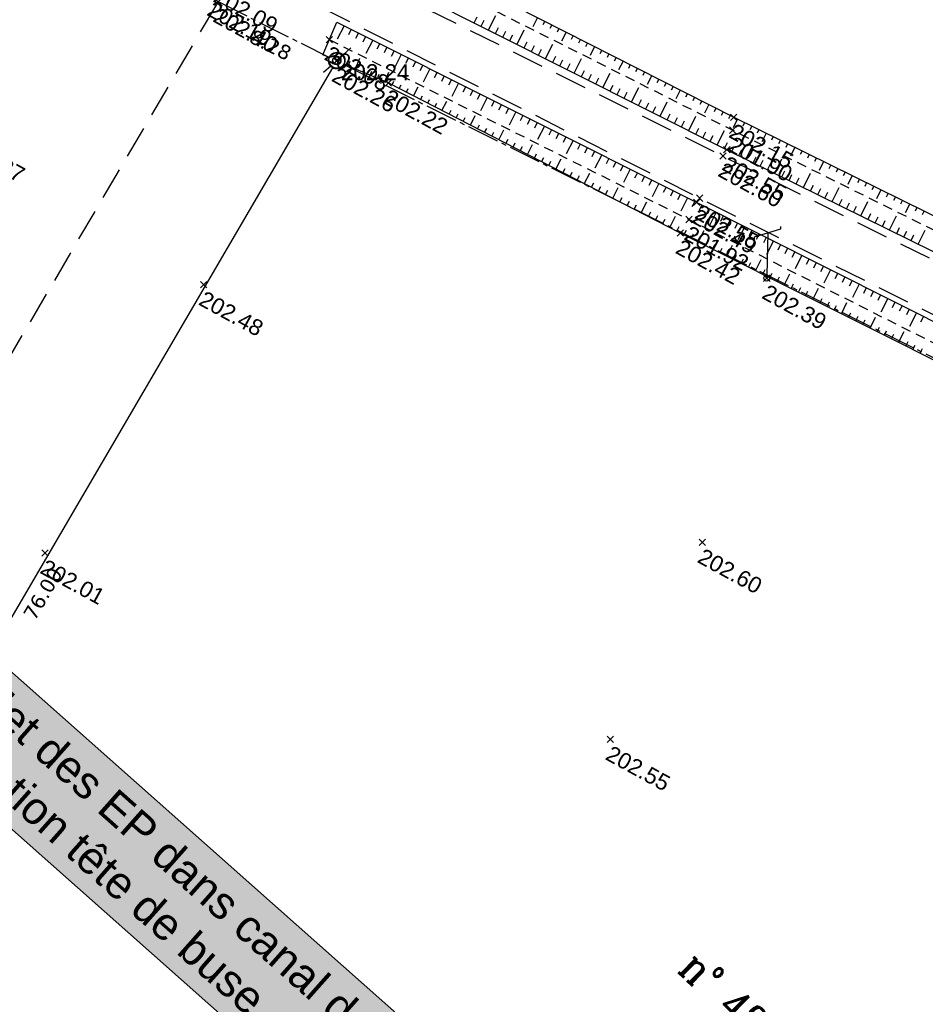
# Model space of a CAD drawing. Extents: x 1616800 to 1632437, y 2248456 to 2251974.
# Tile 172 of 256: x 1617774 to 1617831, y 2251672 to 2251733. Entities that reach past the tile are written whole.
import ezdxf
from ezdxf.enums import TextEntityAlignment as Align

# ---------------------------------------------------------------- set-up
doc = ezdxf.new("R2010")
doc.units = 0
doc.header["$LTSCALE"] = 2
doc.header["$PDMODE"] = 3
doc.header["$PDSIZE"] = 0.2
for name, pattern in [('Cadastre', [1.45, 1, -0.15, 0.15, -0.15]), ('CHEMIN', [1.5, 1, -0.5]), ('FOSSE', [0.5, 0.3, -0.2])]:
    doc.linetypes.add(name, pattern=pattern)
doc.layers.get('0').update_dxf_attribs({"linetype": 'CONTINUOUS'})
for name, color, linetype in [('02-PAP-EP TEXTE POUR 2000°', 3, 'CONTINUOUS'), ('BORNES', 8, 'CONTINUOUS'), ('X-PTS TOPO-TEXTE TOPOALT', 8, 'CONTINUOUS'), ('X-PTS TOPO-TOPOPOINT', 8, 'CONTINUOUS'), ('Y - FDP TOPO-COTATION', 8, 'CONTINUOUS'), ('Y - FDP TOPO-LIMITES_ 08115', 8, 'CONTINUOUS'), ('Y-FDP TOPO-CADASTRE', 11, 'Cadastre'), ('Y-FDP TOPO-CADASTRE_NUMERO', 11, 'CONTINUOUS'), ('Y-FDP TOPO-TOP_AXE_FOSSE', 8, 'CONTINUOUS'), ('Y-FDP TOPO-TOP_BARBULE', 8, 'CONTINUOUS'), ('Y-FDP TOPO-TOP_BATI', 8, 'CONTINUOUS'), ('Y-FDP TOPO-TOP_BORNE', 8, 'CONTINUOUS'), ('Y-FDP TOPO-TOP_TALUS', 8, 'CONTINUOUS'), ('Y-FDP TOPO-TOP_VOIRIE', 8, 'CHEMIN'), ('Y-RESEAU EXISTANT FDP-TOP_PTT_symb', 3, 'CONTINUOUS')]:
    doc.layers.add(name, color=color, linetype=linetype)
doc.styles.add('COMPLEX', font='complex.shx')
doc.styles.get("Standard").update_dxf_attribs({"font": 'arial.ttf'})
doc.styles.add('Verdana 2.0', font='verdana.ttf', dxfattribs={"width": 0.99, "height": 2})

# ---------------------------------------------------------------- blocks, each defined once
blk = doc.blocks.new('TCPOINT')
at = {"color": 0}
blk.add_point((0, 0), dxfattribs=at)
at = {"layer": 'X-PTS TOPO-TEXTE TOPOALT'}
blk.add_attdef('ALT', text='', height=0.75, dxfattribs=at).set_placement((0.25, -0.25), align=Align.TOP_LEFT)
blk = doc.blocks.new('borne')
at = {"layer": 'BORNES', "color": 0}
for radius in [0.5, 0.25]:
    blk.add_circle((0, 0), radius, dxfattribs=at)
blk = doc.blocks.new('P001')
at = {"color": 0}
blk.add_line((0, 2.833108), (0, 0.1875), dxfattribs=at)
blk.add_lwpolyline([(-0.822377, 2.42192), (-0.822377, 2.559712), (0.822377, 3.106505), (0.822377, 3.244297)], dxfattribs=at)
blk.add_circle((0, 0), 0.1875, dxfattribs=at)
blk = doc.blocks.new('remembrement')
at = {"color": 0}
for p, q in [((0.377, 0.329, -10), (0.864, 0.763, -10)), ((-0.837, -0.752, -10), (-0.37, -0.336, -10))]:
    blk.add_line(p, q, dxfattribs=at)
for radius in [0.5, 0.25]:
    blk.add_circle((0, 0), radius, dxfattribs=at)

msp = doc.modelspace()

# ---------------------------------------------------------------- linework, layer by layer
at = {"layer": 'Y - FDP TOPO-LIMITES_ 08115', "elevation": 202.26, "flags": 128}
msp.add_lwpolyline([(1617793.5157, 2251730.2007), (1617755.672, 2251665.4492)], dxfattribs=at)
at = {"layer": 'Y-FDP TOPO-CADASTRE', "elevation": 202.03, "flags": 128}
for points in [[(1617786.3617, 2251734.3436), (1617793.3209, 2251730.8564)], [(1617794.2156, 2251730.4097), (1617880.049, 2251687.72)]]:
    msp.add_lwpolyline(points, dxfattribs=at)
at = {"layer": 'Y-FDP TOPO-TOP_AXE_FOSSE', "linetype": 'FOSSE', "flags": 128}
for points in [[(1617789.4758, 2251740.9138), (1617818.5079, 2251726.308), (1617847.0599, 2251712.1268), (1617874.0584, 2251698.2838), (1617901.355, 2251684.5861)], [(1617793.3122, 2251731.966), (1617815.78, 2251720.7274), (1617844.699, 2251706.1318), (1617871.719, 2251692.7192), (1617898.397, 2251679.2975), (1617898.397, 2251679.2975)]]:
    msp.add_lwpolyline(points, dxfattribs=at)
at = {"layer": 'Y-FDP TOPO-TOP_BARBULE'}
for p, q in [((1617802.358, 2251733.0242), (1617802.5464, 2251733.3989)), ((1617802.8047, 2251732.7996), (1617802.9931, 2251733.1743)), ((1617803.2514, 2251732.5749), (1617803.7036, 2251733.4742)), ((1617806.3196, 2251733.3472), (1617806.0259, 2251732.7691)), ((1617806.7654, 2251733.1207), (1617806.6433, 2251732.8804)), ((1617794.2319, 2251732.8359), (1617793.8055, 2251731.9852)), ((1617794.6789, 2251732.6119), (1617794.5013, 2251732.2575)), ((1617803.6981, 2251732.3503), (1617803.8865, 2251732.725)), ((1617804.1448, 2251732.1257), (1617804.3332, 2251732.5003)), ((1617805.0382, 2251731.6764), (1617805.4903, 2251732.5754)), ((1617807.2111, 2251732.8941), (1617807.0893, 2251732.6545)), ((1617807.6569, 2251732.6676), (1617807.5354, 2251732.4286)), ((1617795.1259, 2251732.3879), (1617794.9484, 2251732.0336)), ((1617795.5729, 2251732.1638), (1617795.3954, 2251731.8097)), ((1617796.0199, 2251731.9398), (1617795.5941, 2251731.0902)), ((1617804.5915, 2251731.901), (1617804.7799, 2251732.2757)), ((1617808.1026, 2251732.4411), (1617807.8118, 2251731.8688)), ((1617808.5484, 2251732.2146), (1617808.4275, 2251731.9767)), ((1617808.9941, 2251731.9881), (1617808.8736, 2251731.7508)), ((1617796.4669, 2251731.7158), (1617796.2896, 2251731.3619)), ((1617796.9139, 2251731.4918), (1617796.7366, 2251731.138)), ((1617797.3609, 2251731.2678), (1617797.1837, 2251730.9141)), ((1617805.4849, 2251731.4518), (1617805.6733, 2251731.8264)), ((1617805.9316, 2251731.2272), (1617806.1199, 2251731.6017)), ((1617806.3783, 2251731.0025), (1617806.5666, 2251731.377)), ((1617806.825, 2251730.7779), (1617807.277, 2251731.6767)), ((1617809.4399, 2251731.7616), (1617809.3196, 2251731.5249)), ((1617809.8857, 2251731.5351), (1617809.5977, 2251730.9685)), ((1617810.3314, 2251731.3086), (1617810.2118, 2251731.0731)), ((1617794.9407, 2251730.1331), (1617795.2263, 2251730.8049)), ((1617797.808, 2251731.0437), (1617797.3827, 2251730.1952)), ((1617798.255, 2251730.8197), (1617798.0778, 2251730.4663)), ((1617807.2717, 2251730.5533), (1617807.46, 2251730.9277)), ((1617807.7184, 2251730.3286), (1617807.9067, 2251730.7031)), ((1617808.6118, 2251729.8794), (1617809.0637, 2251730.7779)), ((1617810.7772, 2251731.0821), (1617810.6578, 2251730.8472)), ((1617811.2229, 2251730.8556), (1617811.1039, 2251730.6213)), ((1617794.4806, 2251730.3287), (1617794.6036, 2251730.6181)), ((1617795.4009, 2251729.9375), (1617795.5158, 2251730.2079)), ((1617798.702, 2251730.5957), (1617798.5249, 2251730.2424)), ((1617799.149, 2251730.3717), (1617798.972, 2251730.0184)), ((1617799.596, 2251730.1476), (1617799.1713, 2251729.3002)), ((1617808.1651, 2251730.104), (1617808.3534, 2251730.4784)), ((1617809.0585, 2251729.6548), (1617809.2468, 2251730.0291)), ((1617811.6687, 2251730.6291), (1617811.3837, 2251730.0682)), ((1617812.1144, 2251730.4025), (1617811.996, 2251730.1695)), ((1617812.5602, 2251730.176), (1617812.4421, 2251729.9436)), ((1617795.861, 2251729.7419), (1617795.9719, 2251730.0028)), ((1617796.3212, 2251729.5462), (1617796.428, 2251729.7977)), ((1617796.7813, 2251729.3506), (1617797.0281, 2251729.9312)), ((1617800.043, 2251729.9236), (1617799.8661, 2251729.5706)), ((1617800.49, 2251729.6996), (1617800.3132, 2251729.3467)), ((1617800.937, 2251729.4756), (1617800.7602, 2251729.1228)), ((1617809.5052, 2251729.4301), (1617809.6935, 2251729.8044)), ((1617809.952, 2251729.2055), (1617810.1402, 2251729.5798)), ((1617810.3987, 2251728.9809), (1617810.8503, 2251729.8791)), ((1617813.0059, 2251729.9495), (1617812.8881, 2251729.7176)), ((1617813.4517, 2251729.723), (1617813.1696, 2251729.1679)), ((1617813.8975, 2251729.4965), (1617813.7802, 2251729.2658)), ((1617797.2331, 2251729.1372), (1617797.3514, 2251729.3672)), ((1617797.6778, 2251728.9086), (1617797.7969, 2251729.1403)), ((1617798.1225, 2251728.68), (1617798.2424, 2251728.9133)), ((1617798.5672, 2251728.4514), (1617798.857, 2251729.0152)), ((1617801.384, 2251729.2515), (1617800.9599, 2251728.4052)), ((1617801.831, 2251729.0275), (1617801.6544, 2251728.675)), ((1617802.2781, 2251728.8035), (1617802.1014, 2251728.4511)), ((1617810.8454, 2251728.7562), (1617811.0336, 2251729.1305)), ((1617811.2921, 2251728.5316), (1617811.4802, 2251728.9058)), ((1617812.1855, 2251728.0824), (1617812.637, 2251728.9803)), ((1617814.3432, 2251729.27), (1617814.2263, 2251729.0399)), ((1617814.789, 2251729.0435), (1617814.6723, 2251728.814)), ((1617815.2347, 2251728.817), (1617814.9556, 2251728.2676)), ((1617799.0119, 2251728.2228), (1617799.1335, 2251728.4594)), ((1617799.4566, 2251727.9943), (1617799.579, 2251728.2324)), ((1617802.7251, 2251728.5795), (1617802.5485, 2251728.2272)), ((1617803.1721, 2251728.3555), (1617802.7485, 2251727.5102)), ((1617811.7388, 2251728.307), (1617811.9269, 2251728.6812)), ((1617812.6322, 2251727.8577), (1617812.8203, 2251728.2319)), ((1617815.6805, 2251728.5905), (1617815.5645, 2251728.3622)), ((1617816.1262, 2251728.364), (1617816.0105, 2251728.1363)), ((1617799.9013, 2251727.7657), (1617800.0245, 2251728.0055)), ((1617800.346, 2251727.5371), (1617800.6438, 2251728.1165)), ((1617803.6191, 2251728.1314), (1617803.4426, 2251727.7794)), ((1617804.0661, 2251727.9074), (1617803.8897, 2251727.5554)), ((1617804.5131, 2251727.6834), (1617804.3368, 2251727.3315)), ((1617813.0789, 2251727.6331), (1617813.267, 2251728.0072)), ((1617813.5256, 2251727.4085), (1617813.7137, 2251727.7825)), ((1617813.9723, 2251727.1838), (1617814.4237, 2251728.0815)), ((1617816.572, 2251728.1375), (1617816.4566, 2251727.9104)), ((1617817.0177, 2251727.911), (1617816.7415, 2251727.3673)), ((1617817.4635, 2251727.6844), (1617817.3487, 2251727.4585)), ((1617800.7906, 2251727.3085), (1617800.9156, 2251727.5515)), ((1617801.2353, 2251727.0799), (1617801.3611, 2251727.3246)), ((1617801.68, 2251726.8513), (1617801.8067, 2251727.0976)), ((1617802.1247, 2251726.6227), (1617802.4306, 2251727.2178)), ((1617804.9601, 2251727.4594), (1617804.537, 2251726.6152)), ((1617805.4071, 2251727.2353), (1617805.2309, 2251726.8837)), ((1617805.8541, 2251727.0113), (1617805.678, 2251726.6598)), ((1617814.419, 2251726.9592), (1617814.6071, 2251727.3332)), ((1617814.8657, 2251726.7346), (1617815.0538, 2251727.1086)), ((1617815.7591, 2251726.2853), (1617816.2104, 2251727.1828)), ((1617817.9093, 2251727.4579), (1617817.7948, 2251727.2326)), ((1617818.355, 2251727.2314), (1617818.2408, 2251727.0067)), ((1617818.8021, 2251727.0077), (1617818.5343, 2251726.4643)), ((1617802.5694, 2251726.3941), (1617802.6977, 2251726.6437)), ((1617803.0141, 2251726.1655), (1617803.1432, 2251726.4167)), ((1617806.3011, 2251726.7873), (1617806.125, 2251726.4359)), ((1617806.7482, 2251726.5633), (1617806.3256, 2251725.7202)), ((1617807.1952, 2251726.3393), (1617807.0192, 2251725.9881)), ((1617815.3124, 2251726.51), (1617815.5005, 2251726.8839)), ((1617816.2058, 2251726.0607), (1617816.3939, 2251726.4346)), ((1617819.2506, 2251726.7866), (1617819.1388, 2251726.5597)), ((1617819.6991, 2251726.5656), (1617819.5871, 2251726.3382)), ((1617820.1476, 2251726.3446), (1617820.0353, 2251726.1167)), ((1617803.4588, 2251725.9369), (1617803.5888, 2251726.1898)), ((1617803.9035, 2251725.7083), (1617804.2175, 2251726.3191)), ((1617804.3481, 2251725.4797), (1617804.4798, 2251725.7358)), ((1617807.6422, 2251726.1152), (1617807.4662, 2251725.7642)), ((1617808.0892, 2251725.8912), (1617807.9133, 2251725.5403)), ((1617816.6525, 2251725.8361), (1617816.8405, 2251726.2099)), ((1617817.0992, 2251725.6114), (1617817.2872, 2251725.9853)), ((1617817.5459, 2251725.3868), (1617817.9971, 2251726.284)), ((1617820.5961, 2251726.1236), (1617820.3261, 2251725.5755)), ((1617821.0446, 2251725.9026), (1617820.9319, 2251725.6737)), ((1617804.7928, 2251725.2511), (1617804.9253, 2251725.5089)), ((1617805.2375, 2251725.0225), (1617805.3709, 2251725.2819)), ((1617805.6822, 2251724.7939), (1617806.0043, 2251725.4204)), ((1617808.5362, 2251725.6672), (1617808.1142, 2251724.8252)), ((1617808.9832, 2251725.4432), (1617808.8074, 2251725.0924)), ((1617809.4302, 2251725.2191), (1617809.2545, 2251724.8685)), ((1617817.9927, 2251725.1622), (1617818.1807, 2251725.5361)), ((1617818.4405, 2251724.9399), (1617818.6255, 2251725.3152)), ((1617819.3375, 2251724.4977), (1617819.7805, 2251725.3963)), ((1617821.4931, 2251725.6815), (1617821.3802, 2251725.4523)), ((1617821.9416, 2251725.4605), (1617821.8284, 2251725.2308)), ((1617822.3901, 2251725.2395), (1617822.1179, 2251724.687)), ((1617806.1269, 2251724.5653), (1617806.2619, 2251724.828)), ((1617806.5716, 2251724.3367), (1617806.7075, 2251724.601)), ((1617807.461, 2251723.8795), (1617807.7911, 2251724.5217)), ((1617809.8772, 2251724.9951), (1617809.7016, 2251724.6446)), ((1617810.3242, 2251724.7711), (1617809.9028, 2251723.9302)), ((1617810.7712, 2251724.5471), (1617810.5957, 2251724.1968)), ((1617818.889, 2251724.7188), (1617819.0738, 2251725.0937)), ((1617819.7859, 2251724.2767), (1617819.9703, 2251724.6506)), ((1617821.1314, 2251723.6134), (1617821.5722, 2251724.5077)), ((1617822.8386, 2251725.0185), (1617822.725, 2251724.7878)), ((1617823.2871, 2251724.7974), (1617823.1732, 2251724.5663)), ((1617823.7356, 2251724.5764), (1617823.6215, 2251724.3448)), ((1617807.0163, 2251724.1081), (1617807.153, 2251724.3741)), ((1617807.9056, 2251723.6509), (1617808.044, 2251723.9201)), ((1617811.2183, 2251724.3231), (1617811.0428, 2251723.9729)), ((1617811.6653, 2251724.099), (1617811.4898, 2251723.749)), ((1617812.1123, 2251723.875), (1617811.6914, 2251723.0352)), ((1617820.2344, 2251724.0556), (1617820.4186, 2251724.4291)), ((1617820.6829, 2251723.8345), (1617820.8668, 2251724.2076)), ((1617824.1841, 2251724.3554), (1617823.9097, 2251723.7984)), ((1617824.6327, 2251724.1344), (1617824.5181, 2251723.9018)), ((1617825.0812, 2251723.9134), (1617824.9663, 2251723.6804)), ((1617808.3503, 2251723.4223), (1617808.4896, 2251723.6932)), ((1617808.795, 2251723.1937), (1617808.9351, 2251723.4662)), ((1617809.2397, 2251722.9651), (1617809.5779, 2251723.623)), ((1617812.5593, 2251723.651), (1617812.384, 2251723.3012)), ((1617813.0063, 2251723.427), (1617812.831, 2251723.0773)), ((1617821.5798, 2251723.3923), (1617821.7633, 2251723.7645)), ((1617822.0283, 2251723.1713), (1617822.2116, 2251723.543)), ((1617822.4768, 2251722.9502), (1617822.6598, 2251723.3215)), ((1617822.9253, 2251722.7291), (1617823.364, 2251723.6191)), ((1617825.5297, 2251723.6923), (1617825.4146, 2251723.4589)), ((1617825.9782, 2251723.4713), (1617825.7015, 2251722.9099)), ((1617809.6844, 2251722.7365), (1617809.8261, 2251723.0123)), ((1617810.1291, 2251722.5079), (1617810.2717, 2251722.7853)), ((1617811.0185, 2251722.0507), (1617811.3647, 2251722.7243)), ((1617813.4533, 2251723.2029), (1617813.2781, 2251722.8533)), ((1617813.9003, 2251722.9789), (1617813.48, 2251722.1402)), ((1617814.3473, 2251722.7549), (1617814.1722, 2251722.4055)), ((1617823.3737, 2251722.508), (1617823.5563, 2251722.8784)), ((1617823.8222, 2251722.2869), (1617824.0046, 2251722.6569)), ((1617824.7191, 2251721.8448), (1617825.1558, 2251722.7305)), ((1617826.4267, 2251723.2503), (1617826.3111, 2251723.0159)), ((1617826.8752, 2251723.0293), (1617826.7594, 2251722.7944)), ((1617827.3237, 2251722.8083), (1617827.2077, 2251722.5729)), ((1617810.5738, 2251722.2793), (1617810.7172, 2251722.5583)), ((1617811.4631, 2251721.8221), (1617811.6083, 2251722.1044)), ((1617814.7943, 2251722.5309), (1617814.6193, 2251722.1816)), ((1617815.2413, 2251722.3069), (1617815.0664, 2251721.9577)), ((1617815.6883, 2251722.0828), (1617815.2685, 2251721.2452)), ((1617824.2707, 2251722.0659), (1617824.4528, 2251722.4354)), ((1617827.7722, 2251722.5872), (1617827.4933, 2251722.0213)), ((1617828.2207, 2251722.3662), (1617828.1042, 2251722.1299)), ((1617828.6692, 2251722.1452), (1617828.5525, 2251721.9084)), ((1617811.9078, 2251721.5935), (1617812.0538, 2251721.8775)), ((1617812.3525, 2251721.3649), (1617812.4993, 2251721.6505)), ((1617812.7972, 2251721.1364), (1617813.1515, 2251721.8256)), ((1617816.1354, 2251721.8588), (1617815.9605, 2251721.5099)), ((1617816.5821, 2251721.6343), (1617816.4067, 2251721.2856)), ((1617817.0288, 2251721.4096), (1617816.8532, 2251721.0607)), ((1617825.1676, 2251721.6237), (1617825.3493, 2251721.9923)), ((1617825.6161, 2251721.4026), (1617825.7976, 2251721.7708)), ((1617826.0646, 2251721.1815), (1617826.2458, 2251721.5493)), ((1617826.513, 2251720.9605), (1617826.9476, 2251721.8419)), ((1617829.1177, 2251721.9242), (1617829.0008, 2251721.687)), ((1617829.5662, 2251721.7031), (1617829.2851, 2251721.1327)), ((1617830.0147, 2251721.4821), (1617829.8973, 2251721.244)), ((1617813.2419, 2251720.9078), (1617813.3904, 2251721.1966)), ((1617813.6866, 2251720.6792), (1617813.8359, 2251720.9696)), ((1617814.576, 2251720.222), (1617814.9383, 2251720.9269)), ((1617817.4754, 2251721.1848), (1617817.0539, 2251720.3471)), ((1617817.9221, 2251720.9601), (1617817.7464, 2251720.6109)), ((1617826.9615, 2251720.7394), (1617827.1423, 2251721.1062)), ((1617827.41, 2251720.5183), (1617827.5906, 2251720.8847)), ((1617828.3069, 2251720.0761), (1617828.7393, 2251720.9533)), ((1617830.4632, 2251721.2611), (1617830.3456, 2251721.0225)), ((1617814.1313, 2251720.4506), (1617814.2814, 2251720.7426)), ((1617815.0207, 2251719.9934), (1617815.1725, 2251720.2887)), ((1617818.3687, 2251720.7354), (1617818.1929, 2251720.3859)), ((1617818.8154, 2251720.5107), (1617818.6395, 2251720.161)), ((1617819.2621, 2251720.2859), (1617818.8396, 2251719.4464)), ((1617827.8584, 2251720.2972), (1617828.0388, 2251720.6631)), ((1617828.7554, 2251719.8551), (1617828.9353, 2251720.2201)), ((1617815.4665, 2251719.767), (1617815.6157, 2251720.0645)), ((1617815.9134, 2251719.5428), (1617816.0624, 2251719.84)), ((1617816.3604, 2251719.3187), (1617816.7176, 2251720.031)), ((1617819.7087, 2251720.0612), (1617819.5326, 2251719.7112)), ((1617820.1554, 2251719.8365), (1617819.9792, 2251719.4863)), ((1617820.602, 2251719.6118), (1617820.4257, 2251719.2614)), ((1617829.2039, 2251719.634), (1617829.3836, 2251719.9986)), ((1617829.6523, 2251719.4129), (1617829.8318, 2251719.777)), ((1617830.1008, 2251719.1918), (1617830.5311, 2251720.0647)), ((1617816.8073, 2251719.0946), (1617816.956, 2251719.391)), ((1617817.2543, 2251718.8704), (1617817.4027, 2251719.1665)), ((1617818.1482, 2251718.4221), (1617818.5036, 2251719.1308)), ((1617821.0487, 2251719.387), (1617820.6254, 2251718.5457)), ((1617821.4953, 2251719.1623), (1617821.3189, 2251718.8115)), ((1617817.7012, 2251718.6463), (1617817.8495, 2251718.9419)), ((1617818.5951, 2251718.198), (1617818.743, 2251718.4929)), ((1617821.942, 2251718.9376), (1617821.7654, 2251718.5866)), ((1617822.3887, 2251718.7129), (1617822.212, 2251718.3617)), ((1617822.8353, 2251718.4881), (1617822.4111, 2251717.645)), ((1617819.0421, 2251717.9739), (1617819.1898, 2251718.2684)), ((1617819.489, 2251717.7497), (1617819.6365, 2251718.0439)), ((1617819.936, 2251717.5256), (1617820.2895, 2251718.2306)), ((1617823.282, 2251718.2634), (1617823.1051, 2251717.9119)), ((1617823.7286, 2251718.0387), (1617823.5517, 2251717.687)), ((1617824.1753, 2251717.8139), (1617823.9982, 2251717.4621)), ((1617820.3829, 2251717.3015), (1617820.53, 2251717.5948)), ((1617820.8299, 2251717.0773), (1617820.9768, 2251717.3703)), ((1617821.2768, 2251716.8532), (1617821.4236, 2251717.1458)), ((1617821.7238, 2251716.629), (1617822.0755, 2251717.3303)), ((1617824.6219, 2251717.5892), (1617824.1968, 2251716.7443)), ((1617825.0686, 2251717.3645), (1617824.8914, 2251717.0122)), ((1617825.5153, 2251717.1398), (1617825.3379, 2251716.7873)), ((1617822.1707, 2251716.4049), (1617822.3171, 2251716.6967)), ((1617825.9619, 2251716.915), (1617825.7845, 2251716.5624)), ((1617826.4086, 2251716.6903), (1617825.9825, 2251715.8436)), ((1617822.6177, 2251716.1808), (1617822.7638, 2251716.4722)), ((1617823.0646, 2251715.9566), (1617823.2106, 2251716.2477)), ((1617823.5116, 2251715.7325), (1617823.8614, 2251716.4301)), ((1617826.8552, 2251716.4656), (1617826.6776, 2251716.1126)), ((1617827.3019, 2251716.2409), (1617827.1242, 2251715.8877)), ((1617827.7485, 2251716.0161), (1617827.5707, 2251715.6628)), ((1617823.9585, 2251715.5083), (1617824.1041, 2251715.7986)), ((1617824.4055, 2251715.2842), (1617824.5509, 2251715.5741)), ((1617824.8524, 2251715.0601), (1617824.9976, 2251715.3496)), ((1617825.2994, 2251714.8359), (1617825.6474, 2251715.5299)), ((1617828.1952, 2251715.7914), (1617827.7683, 2251714.9429)), ((1617828.6419, 2251715.5667), (1617828.4639, 2251715.2129)), ((1617829.0885, 2251715.342), (1617828.9104, 2251714.988)), ((1617825.7463, 2251714.6118), (1617825.8912, 2251714.9006)), ((1617826.1933, 2251714.3877), (1617826.3379, 2251714.676)), ((1617829.5352, 2251715.1172), (1617829.357, 2251714.7631)), ((1617829.9818, 2251714.8925), (1617829.554, 2251714.0422)), ((1617830.4285, 2251714.6678), (1617830.2501, 2251714.3133)), ((1617826.6403, 2251714.1635), (1617826.7847, 2251714.4515)), ((1617827.0872, 2251713.9394), (1617827.4334, 2251714.6296)), ((1617827.5342, 2251713.7152), (1617827.6782, 2251714.0025)), ((1617827.9811, 2251713.4911), (1617828.125, 2251713.7779)), ((1617828.4281, 2251713.267), (1617828.5717, 2251713.5534)), ((1617828.875, 2251713.0428), (1617829.2193, 2251713.7294)), ((1617829.322, 2251712.8187), (1617829.4652, 2251713.1044)), ((1617829.7689, 2251712.5946), (1617829.912, 2251712.8799)), ((1617830.2159, 2251712.3704), (1617830.3588, 2251712.6553))]:
    msp.add_line(p, q, dxfattribs=at)
at = {"layer": 'Y-FDP TOPO-TOP_BATI', "linetype": 'CHEMIN', "elevation": 202.03, "flags": 128}
msp.add_lwpolyline([(1617786.2602, 2251734.1707), (1617768.579, 2251704.0507)], dxfattribs=at)
at = {"layer": 'Y-FDP TOPO-TOP_TALUS', "linetype": 'Continuous', "flags": 128}
for points in [[(1617789.8267, 2251741.728), (1617818.5776, 2251727.1183), (1617847.0484, 2251713.0879), (1617874.2841, 2251699.452), (1617901.7116, 2251685.7817)], [(1617788.9568, 2251739.763), (1617818.1426, 2251725.0868), (1617846.7016, 2251711.0082), (1617873.8362, 2251697.1877), (1617900.8202, 2251683.579)], [(1617792.9041, 2251731.0239), (1617793.7849, 2251733.0599)], [(1617793.7849, 2251733.0599), (1617816.2605, 2251721.7961), (1617845.0632, 2251707.3047), (1617872.0858, 2251693.6486), (1617898.92, 2251680.4198), (1617898.92, 2251680.4198)]]:
    msp.add_lwpolyline(points, dxfattribs=at)
at = {"layer": 'Y-FDP TOPO-TOP_TALUS', "flags": 128}
for points in [[(1617793.311, 2251730.8391), (1617792.9041, 2251731.0239)], [(1617897.9524, 2251678.6137), (1617897.9524, 2251678.6137), (1617871.4423, 2251692.0965), (1617844.2134, 2251705.3716), (1617844.1782, 2251705.3686), (1617815.2462, 2251719.8774), (1617796.9934, 2251729.2605), (1617794.2264, 2251730.4367)]]:
    msp.add_lwpolyline(points, dxfattribs=at)
at = {"layer": 'Y-FDP TOPO-TOP_VOIRIE', "linetype": 'CHEMIN', "flags": 128}
for points in [[(1617788.6896, 2251739.2253), (1617817.8986, 2251724.6919), (1617846.5808, 2251710.5186), (1617873.7382, 2251696.7673), (1617900.5813, 2251683.3307)], [(1617787.4336, 2251736.6968), (1617816.4455, 2251722.0597), (1617845.3384, 2251707.6581), (1617872.3886, 2251694.0675), (1617899.1344, 2251680.7736), (1617899.1344, 2251680.7736)]]:
    msp.add_lwpolyline(points, dxfattribs=at)

# ---------------------------------------------------------------- block references
at = {"layer": 'X-PTS TOPO-TOPOPOINT'}
ref = msp.add_blockref('TCPOINT', (1617786.3689, 2251735.5779, 202.09), dxfattribs=dict(at, rotation=331.2218503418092))
ref.add_attrib('ALT', '202.09', dxfattribs={"layer": 'X-PTS TOPO-TEXTE TOPOALT', "height": 1, "rotation": 331.22185}).set_placement((1617786.4677, 2251735.2384, 202.09), align=Align.TOP_LEFT)
ref = msp.add_blockref('TCPOINT', (1617785.9787, 2251734.7446, 202.19), dxfattribs=dict(at, rotation=331.2218501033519))
ref.add_attrib('ALT', '202.19', dxfattribs={"layer": 'X-PTS TOPO-TEXTE TOPOALT', "height": 1, "rotation": 331.22185}).set_placement((1617786.0775, 2251734.4051, 202.19), align=Align.TOP_LEFT)
ref = msp.add_blockref('TCPOINT', (1617786.36, 2251734.3436, 202.4), dxfattribs=dict(at, rotation=331.2218501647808))
ref.add_attrib('ALT', '202.40', dxfattribs={"layer": 'X-PTS TOPO-TEXTE TOPOALT', "height": 1, "rotation": 331.22185}).set_placement((1617786.4588, 2251734.0041, 202.4), align=Align.TOP_LEFT)
ref = msp.add_blockref('TCPOINT', (1617793.3122, 2251731.966, 202.08), dxfattribs=dict(at, rotation=331.2218490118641))
ref.add_attrib('ALT', '202.08', dxfattribs={"layer": 'X-PTS TOPO-TEXTE TOPOALT', "height": 1, "rotation": 331.221849}).set_placement((1617793.411, 2251731.6265, 202.08), align=Align.TOP_LEFT)
ref = msp.add_blockref('TCPOINT', (1617793.7663, 2251730.6323, 202.26), dxfattribs=dict(at, rotation=331.2218489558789))
ref.add_attrib('ALT', '202.26', dxfattribs={"layer": 'X-PTS TOPO-TEXTE TOPOALT', "height": 1, "rotation": 331.221849}).set_placement((1617793.865, 2251730.2929, 202.26), align=Align.TOP_LEFT)
ref = msp.add_blockref('TCPOINT', (1617793.7906, 2251730.681, 202.24), dxfattribs=at)
ref.add_attrib('ALT', '202.24', dxfattribs={"layer": 'X-PTS TOPO-TEXTE TOPOALT', "height": 1}).set_placement((1617794.0406, 2251730.431, 202.24), align=Align.TOP_LEFT)
ref = msp.add_blockref('TCPOINT', (1617796.9934, 2251729.2605, 202.22), dxfattribs=dict(at, rotation=331.2218484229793))
ref.add_attrib('ALT', '202.22', dxfattribs={"layer": 'X-PTS TOPO-TEXTE TOPOALT', "height": 1, "rotation": 331.221848}).set_placement((1617797.0922, 2251728.921, 202.22), align=Align.TOP_LEFT)
ref = msp.add_blockref('TCPOINT', (1617818.5776, 2251727.1183, 202.15), dxfattribs=dict(at, rotation=331.2218446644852))
ref.add_attrib('ALT', '202.15', dxfattribs={"layer": 'X-PTS TOPO-TEXTE TOPOALT', "height": 1, "rotation": 331.221845}).set_placement((1617818.6764, 2251726.7789, 202.15), align=Align.TOP_LEFT)
ref = msp.add_blockref('TCPOINT', (1617818.5079, 2251726.308, 201.9), dxfattribs=dict(at, rotation=331.2218446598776))
ref.add_attrib('ALT', '201.90', dxfattribs={"layer": 'X-PTS TOPO-TEXTE TOPOALT', "height": 1, "rotation": 331.221845}).set_placement((1617818.6067, 2251725.9686, 201.9), align=Align.TOP_LEFT)
ref = msp.add_blockref('TCPOINT', (1617772.3985, 2251722.9178, 202.27), dxfattribs=dict(at, rotation=331.2001793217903))
ref.add_attrib('ALT', '202.27', dxfattribs={"layer": 'X-PTS TOPO-TEXTE TOPOALT', "height": 1, "rotation": 331.200179}).set_placement((1617770.6645, 2251725.9287, 202.27), align=Align.TOP_LEFT)
ref = msp.add_blockref('TCPOINT', (1617818.1426, 2251725.0868, 202.55), dxfattribs=dict(at, rotation=331.2218445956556))
ref.add_attrib('ALT', '202.55', dxfattribs={"layer": 'X-PTS TOPO-TEXTE TOPOALT', "height": 1, "rotation": 331.221845}).set_placement((1617818.2414, 2251724.7473, 202.55), align=Align.TOP_LEFT)
ref = msp.add_blockref('TCPOINT', (1617817.8986, 2251724.6919, 202.6), dxfattribs=dict(at, rotation=331.2218448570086))
ref.add_attrib('ALT', '202.60', dxfattribs={"layer": 'X-PTS TOPO-TEXTE TOPOALT', "height": 1, "rotation": 331.221845}).set_placement((1617817.9974, 2251724.3524, 202.6), align=Align.TOP_LEFT)
ref = msp.add_blockref('TCPOINT', (1617816.4455, 2251722.0597, 202.55), dxfattribs=dict(at, rotation=331.2218449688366))
ref.add_attrib('ALT', '202.55', dxfattribs={"layer": 'X-PTS TOPO-TEXTE TOPOALT', "height": 1, "rotation": 331.221845}).set_placement((1617816.5443, 2251721.7202, 202.55), align=Align.TOP_LEFT)
ref = msp.add_blockref('TCPOINT', (1617816.2605, 2251721.7961, 202.49), dxfattribs=dict(at, rotation=331.221845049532))
ref.add_attrib('ALT', '202.49', dxfattribs={"layer": 'X-PTS TOPO-TEXTE TOPOALT', "height": 1, "rotation": 331.221845}).set_placement((1617816.3593, 2251721.4566, 202.49), align=Align.TOP_LEFT)
ref = msp.add_blockref('TCPOINT', (1617815.78, 2251720.7274, 201.92), dxfattribs=dict(at, rotation=331.2218449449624))
ref.add_attrib('ALT', '201.92', dxfattribs={"layer": 'X-PTS TOPO-TEXTE TOPOALT', "height": 1, "rotation": 331.221845}).set_placement((1617815.8788, 2251720.3879, 201.92), align=Align.TOP_LEFT)
ref = msp.add_blockref('TCPOINT', (1617815.2462, 2251719.8774, 202.42), dxfattribs=dict(at, rotation=331.2218450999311))
ref.add_attrib('ALT', '202.42', dxfattribs={"layer": 'X-PTS TOPO-TEXTE TOPOALT', "height": 1, "rotation": 331.221845}).set_placement((1617815.3449, 2251719.538, 202.42), align=Align.TOP_LEFT)
ref = msp.add_blockref('TCPOINT', (1617820.6398, 2251717.0619, 202.39), dxfattribs=dict(at, rotation=331.2218440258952))
ref.add_attrib('ALT', '202.39', dxfattribs={"layer": 'X-PTS TOPO-TEXTE TOPOALT', "height": 1, "rotation": 331.221844}).set_placement((1617820.7386, 2251716.7224, 202.39), align=Align.TOP_LEFT)
ref = msp.add_blockref('TCPOINT', (1617785.4607, 2251716.652, 202.48), dxfattribs=dict(at, rotation=331.2218502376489))
ref.add_attrib('ALT', '202.48', dxfattribs={"layer": 'X-PTS TOPO-TEXTE TOPOALT', "height": 1, "rotation": 331.22185}).set_placement((1617785.5595, 2251716.3126, 202.48), align=Align.TOP_LEFT)
ref = msp.add_blockref('TCPOINT', (1617816.6158, 2251700.5613, 202.6), dxfattribs=dict(at, rotation=331.2218448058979))
ref.add_attrib('ALT', '202.60', dxfattribs={"layer": 'X-PTS TOPO-TEXTE TOPOALT', "height": 1, "rotation": 331.221845}).set_placement((1617816.7145, 2251700.2218, 202.6), align=Align.TOP_LEFT)
ref = msp.add_blockref('TCPOINT', (1617775.556, 2251699.8841, 202.01), dxfattribs=dict(at, rotation=331.2218518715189))
ref.add_attrib('ALT', '202.01', dxfattribs={"layer": 'X-PTS TOPO-TEXTE TOPOALT', "height": 1, "rotation": 331.221852}).set_placement((1617775.6548, 2251699.5446, 202.01), align=Align.TOP_LEFT)
ref = msp.add_blockref('TCPOINT', (1617810.8715, 2251688.2376, 202.55), dxfattribs=dict(at, rotation=331.221845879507))
ref.add_attrib('ALT', '202.55', dxfattribs={"layer": 'X-PTS TOPO-TEXTE TOPOALT', "height": 1, "rotation": 331.221846}).set_placement((1617810.9703, 2251687.8981, 202.55), align=Align.TOP_LEFT)
at = {"layer": 'Y-FDP TOPO-TOP_BORNE'}
msp.add_blockref('remembrement', (1617793.7906, 2251730.681, 201.34), dxfattribs=at)
at = {"layer": 'Y-FDP TOPO-TOP_BORNE', "xscale": 1.000006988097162, "yscale": 1.000006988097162, "rotation": 358.9303598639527}
msp.add_blockref('borne', (1617793.7671, 2251730.6323, 99.6632), dxfattribs=at)
msp.add_blockref('borne', (1617793.7671, 2251730.6323, 99.6632), dxfattribs=at)
msp.add_blockref('borne', (1617793.7671, 2251730.6323, 99.6632), dxfattribs=at)
at = {"layer": 'Y-RESEAU EXISTANT FDP-TOP_PTT_symb', "rotation": 358.9303549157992}
msp.add_blockref('P001', (1617820.6406, 2251717.0619, 99.7905), dxfattribs=at)

# ---------------------------------------------------------------- texts
at = {"layer": '02-PAP-EP TEXTE POUR 2000°', "insert": (1617770.6142, 2251693.6294, 199.9526), "char_height": 2, "attachment_point": 1, "rotation": 318.437139, "bg_fill": 17, "box_fill_scale": 1.5, "bg_fill_color": 255, "bg_fill_transparency": 0}
msp.add_mtext_dynamic_manual_height_columns('Rejet des EP dans canal de dérivation tête de buse - fe : 200.47', width=47.045141, gutter_width=12.5, heights=[0], dxfattribs=at)
at = {"layer": 'Y - FDP TOPO-COTATION', "style": 'Verdana 2.0', "width": 0.99}
for s, rotation, p in [('8.28', 333.384736, (1617789.8391, 2251732.0409)), ('76.00', 59.696085, (1617775.0238, 2251697.5726))]:
    msp.add_text(s, height=0.9, rotation=rotation, dxfattribs=at).set_placement(p, align=Align.TOP_CENTER)
at = {"layer": 'Y-FDP TOPO-CADASTRE_NUMERO', "style": 'COMPLEX', "width": 0.8}
msp.add_text('n° 489', height=2, rotation=315.424611, dxfattribs=at).set_placement((1617815.0342, 2251673.7941))

doc.saveas('drawing.dxf')
